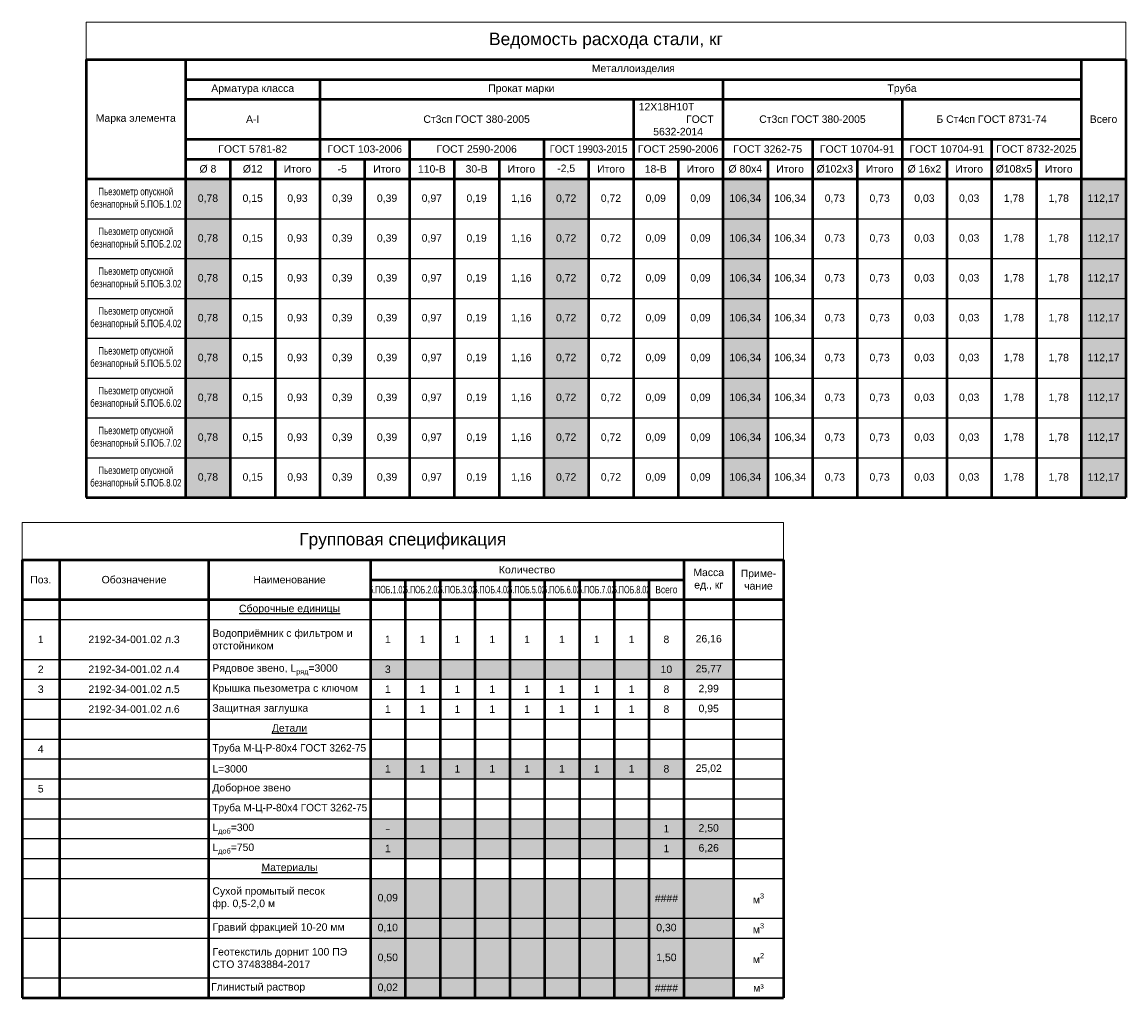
# Model space of a CAD drawing. Header units: millimetres. Extents: x 18801 to 22305, y 7709 to 10544.
# Tile 14 of 14: x 21861 to 22305, y 10012 to 10404. Entities that reach past the tile are written whole.
import ezdxf

# ---------------------------------------------------------------- set-up
doc = ezdxf.new("R2010")
doc.units = ezdxf.units.MM
doc.layers.add('ГТО-2 Таблицы', color=9, linetype='Continuous', lineweight=25)
doc.layers.add('Таблицы', color=7, linetype='Continuous', lineweight=25)
doc.styles.add('ГТО-2', font='arial.ttf')

# ---------------------------------------------------------------- blocks, each defined once
blk = doc.blocks.new('*T61')
at = {"layer": 'Defpoints', "color": 8, "linetype": 'ByBlock', "lineweight": 0, "transparency": 16777216}
for p, q in [((0, 0), (306, 0)), ((0, 0), (0, -15)), ((306, 0), (306, -15))]:
    blk.add_line(p, q, dxfattribs=at)
at = {"layer": 'Таблицы', "color": 0, "linetype": 'ByBlock', "lineweight": 50, "transparency": 16777216}
for p, q in [((0, -15), (306, -15)), ((0, -15), (0, -191)), ((15, -15), (15, -191)), ((75, -15), (75, -191)), ((140, -15), (140, -191)), ((266, -15), (266, -191)), ((286, -15), (286, -191)), ((306, -15), (306, -191)), ((140, -23), (266, -23)), ((154, -23), (154, -191)), ((168, -23), (168, -191)), ((182, -23), (182, -191)), ((196, -23), (196, -191)), ((210, -23), (210, -191)), ((224, -23), (224, -191)), ((238, -23), (238, -191)), ((252, -23), (252, -191)), ((0, -31), (306, -31)), ((0, -191), (306, -191))]:
    blk.add_line(p, q, dxfattribs=at)
at = {"layer": 'Таблицы', "color": 0, "linetype": 'ByBlock', "lineweight": -2, "transparency": 16777216}
for p, q in [((0, -39), (306, -39)), ((0, -55), (306, -55)), ((0, -63), (75, -63)), ((140, -63), (266, -63)), ((286, -63), (306, -63)), ((0, -71), (306, -71)), ((0, -79), (75, -79)), ((140, -79), (266, -79)), ((286, -79), (306, -79)), ((0, -87), (306, -87)), ((0, -95), (306, -95)), ((0, -103), (306, -103)), ((0, -111), (306, -111)), ((0, -119), (306, -119)), ((0, -127), (306, -127)), ((0, -135), (306, -135)), ((0, -143), (306, -143)), ((252, -159), (266, -159)), ((75, -167), (266, -167)), ((286, -167), (306, -167)), ((75, -183), (266, -183)), ((286, -183), (306, -183))]:
    blk.add_line(p, q, dxfattribs=at)
at = {"layer": 'Таблицы', "color": 0, "linetype": 'ByBlock', "transparency": 16777216}
for p, q in [((75, -63), (140, -63)), ((266, -63), (286, -63)), ((75, -79), (140, -79)), ((266, -79), (286, -79))]:
    blk.add_line(p, q, dxfattribs=at)
at = {"layer": 'Таблицы', "color": 0, "linetype": 'ByBlock', "lineweight": 25, "transparency": 16777216}
for p, q in [((0, -159), (252, -159)), ((266, -159), (306, -159)), ((0, -167), (75, -167)), ((266, -167), (286, -167)), ((0, -183), (75, -183)), ((266, -183), (286, -183))]:
    blk.add_line(p, q, dxfattribs=at)
at = {"layer": 'Таблицы', "color": 9, "true_color": 0xc7c8ca, "transparency": 16777216}
for points in [[(140, -55), (140, -63), (154, -55), (154, -63)], [(154, -55), (154, -63), (168, -55), (168, -63)], [(168, -55), (168, -63), (182, -55), (182, -63)], [(182, -55), (182, -63), (196, -55), (196, -63)], [(196, -55), (196, -63), (210, -55), (210, -63)], [(210, -55), (210, -63), (224, -55), (224, -63)], [(224, -55), (224, -63), (238, -55), (238, -63)], [(238, -55), (238, -63), (252, -55), (252, -63)], [(252, -55), (252, -63), (266, -55), (266, -63)], [(266, -55), (266, -63), (286, -55), (286, -63)], [(140, -95), (140, -103), (154, -95), (154, -103)], [(154, -95), (154, -103), (168, -95), (168, -103)], [(168, -95), (168, -103), (182, -95), (182, -103)], [(182, -95), (182, -103), (196, -95), (196, -103)], [(196, -95), (196, -103), (210, -95), (210, -103)], [(210, -95), (210, -103), (224, -95), (224, -103)], [(224, -95), (224, -103), (238, -95), (238, -103)], [(238, -95), (238, -103), (252, -95), (252, -103)], [(252, -95), (252, -103), (266, -95), (266, -103)], [(140, -119), (140, -127), (154, -119), (154, -127)], [(154, -119), (154, -127), (168, -119), (168, -127)], [(168, -119), (168, -127), (182, -119), (182, -127)], [(182, -119), (182, -127), (196, -119), (196, -127)], [(196, -119), (196, -127), (210, -119), (210, -127)], [(210, -119), (210, -127), (224, -119), (224, -127)], [(224, -119), (224, -127), (238, -119), (238, -127)], [(238, -119), (238, -127), (252, -119), (252, -127)], [(252, -119), (252, -127), (266, -119), (266, -127)], [(266, -119), (266, -127), (286, -119), (286, -127)], [(140, -127), (140, -135), (154, -127), (154, -135)], [(154, -127), (154, -135), (168, -127), (168, -135)], [(168, -127), (168, -135), (182, -127), (182, -135)], [(182, -127), (182, -135), (196, -127), (196, -135)], [(196, -127), (196, -135), (210, -127), (210, -135)], [(210, -127), (210, -135), (224, -127), (224, -135)], [(224, -127), (224, -135), (238, -127), (238, -135)], [(238, -127), (238, -135), (252, -127), (252, -135)], [(252, -127), (252, -135), (266, -127), (266, -135)], [(266, -127), (266, -135), (286, -127), (286, -135)], [(140, -143), (140, -159), (154, -143), (154, -159)], [(154, -143), (154, -159), (168, -143), (168, -159)], [(168, -143), (168, -159), (182, -143), (182, -159)], [(182, -143), (182, -159), (196, -143), (196, -159)], [(196, -143), (196, -159), (210, -143), (210, -159)], [(210, -143), (210, -159), (224, -143), (224, -159)], [(224, -143), (224, -159), (238, -143), (238, -159)], [(238, -143), (238, -159), (252, -143), (252, -159)], [(252, -143), (252, -159), (266, -143), (266, -159)], [(266, -143), (266, -159), (286, -143), (286, -159)], [(140, -159), (140, -167), (154, -159), (154, -167)], [(154, -159), (154, -167), (168, -159), (168, -167)], [(168, -159), (168, -167), (182, -159), (182, -167)], [(182, -159), (182, -167), (196, -159), (196, -167)], [(196, -159), (196, -167), (210, -159), (210, -167)], [(210, -159), (210, -167), (224, -159), (224, -167)], [(224, -159), (224, -167), (238, -159), (238, -167)], [(238, -159), (238, -167), (252, -159), (252, -167)], [(252, -159), (252, -167), (266, -159), (266, -167)], [(266, -159), (266, -167), (286, -159), (286, -167)], [(140, -167), (140, -183), (154, -167), (154, -183)], [(154, -167), (154, -183), (168, -167), (168, -183)], [(168, -167), (168, -183), (182, -167), (182, -183)], [(182, -167), (182, -183), (196, -167), (196, -183)], [(196, -167), (196, -183), (210, -167), (210, -183)], [(210, -167), (210, -183), (224, -167), (224, -183)], [(224, -167), (224, -183), (238, -167), (238, -183)], [(238, -167), (238, -183), (252, -167), (252, -183)], [(252, -167), (252, -183), (266, -167), (266, -183)], [(266, -167), (266, -183), (286, -167), (286, -183)], [(140, -183), (140, -191), (154, -183), (154, -191)], [(154, -183), (154, -191), (168, -183), (168, -191)], [(168, -183), (168, -191), (182, -183), (182, -191)], [(182, -183), (182, -191), (196, -183), (196, -191)], [(196, -183), (196, -191), (210, -183), (210, -191)], [(210, -183), (210, -191), (224, -183), (224, -191)], [(224, -183), (224, -191), (238, -183), (238, -191)], [(238, -183), (238, -191), (252, -183), (252, -191)], [(252, -183), (252, -191), (266, -183), (266, -191)], [(266, -183), (266, -191), (286, -183), (286, -191)]]:
    blk.add_solid(points, dxfattribs=at)
at = {"layer": 'Таблицы', "color": 0, "transparency": 16777216, "style": 'ГТО-2'}
for s, insert, char_height, width, attachment_point in [('Групповая спецификация', (153, -7.5), 5, 303, 5), ('Количество', (203, -19), 3, 124, 5), ('Поз.', (7.5, -23), 3, 12, 5), ('Обозначение', (45, -23), 3, 57, 5), ('Наименование', (107.5, -23), 3, 62, 5), ('Масса\\Pед., кг', (276, -23), 3, 17, 5), ('Приме-\\Pчание', (296, -23), 3, 17, 5), ('{\\W0.55;5.ПОБ.1.02}', (147, -27), 3, 12, 5), ('{\\W0.55;5.ПОБ.2.02}', (161, -27), 3, 12, 5), ('{\\W0.55;5.ПОБ.3.02}', (175, -27), 3, 12, 5), ('{\\W0.55;5.ПОБ.4.02}', (189, -27), 3, 12, 5), ('{\\W0.55;5.ПОБ.5.02}', (203, -27), 3, 12, 5), ('{\\W0.55;5.ПОБ.6.02}', (217, -27), 3, 12, 5), ('{\\W0.55;5.ПОБ.7.02}', (231, -27), 3, 12, 5), ('{\\W0.55;5.ПОБ.8.02}', (245, -27), 3, 12, 5), ('{\\W0.8;Всего}', (259, -27), 3, 12, 5), ('{\\LСборочные единицы}', (107.5, -35), 3, 62, 5), ('Водоприёмник с фильтром и отстойником', (76.5, -47), 3, 62, 4), ('1', (7.5, -47), 3, 12, 5), ('2192-34-001.02 л.3', (45, -47), 3, 57, 5), ('1', (147, -47), 3, 11, 5), ('1', (161, -47), 3, 11, 5), ('1', (175, -47), 3, 11, 5), ('1', (189, -47), 3, 11, 5), ('1', (203, -47), 3, 11, 5), ('1', (217, -47), 3, 11, 5), ('1', (231, -47), 3, 11, 5), ('1', (245, -47), 3, 11, 5), ('8', (259, -47), 3, 11, 5), ('26,16', (276, -47), 3, 17, 5), ('2', (7.5, -59), 3, 12, 5), ('2192-34-001.02 л.4', (45, -59), 3, 57, 5), ('\\A1;Рядовое звено, L{\\H0.7x;\\S^ ряд;}=3000', (76.5, -59), 3, 62, 4), ('3', (147, -59), 3, 11, 5), ('10', (259, -59), 3, 11, 5), ('25,77', (276, -59), 3, 17, 5), ('3', (7.5, -67), 3, 12, 5), ('2192-34-001.02 л.5', (45, -67), 3, 57, 5), ('{\\C256;Крышка пьезометра с ключом }', (76.5, -67), 3, 62, 4), ('1', (147, -67), 3, 11, 5), ('1', (161, -67), 3, 11, 5), ('1', (175, -67), 3, 11, 5), ('1', (189, -67), 3, 11, 5), ('1', (203, -67), 3, 11, 5), ('1', (217, -67), 3, 11, 5), ('1', (231, -67), 3, 11, 5), ('1', (245, -67), 3, 11, 5), ('8', (259, -67), 3, 11, 5), ('2,99', (276, -67), 3, 17, 5), ('2192-34-001.02 л.6', (45, -75), 3, 57, 5), ('Защитная заглушка', (76.5, -75), 3, 62, 4), ('1', (147, -75), 3, 11, 5), ('1', (161, -75), 3, 11, 5), ('1', (175, -75), 3, 11, 5), ('1', (189, -75), 3, 11, 5), ('1', (203, -75), 3, 11, 5), ('1', (217, -75), 3, 11, 5), ('1', (231, -75), 3, 11, 5), ('1', (245, -75), 3, 11, 5), ('8', (259, -75), 3, 11, 5), ('0,95', (276, -75), 3, 17, 5), ('{\\LДетали}', (107.5, -83), 3, 62, 5), ('4', (7.5, -91), 3, 12, 5), ('{\\W0.96;Труба М-Ц-Р-80х4 ГОСТ 3262-75}', (76.5, -91), 3, 62, 4), ('L=3000  ', (76.5, -99), 3, 62, 4), ('1', (147, -99), 3, 11, 5), ('1', (161, -99), 3, 11, 5), ('1', (175, -99), 3, 11, 5), ('1', (189, -99), 3, 11, 5), ('1', (203, -99), 3, 11, 5), ('1', (217, -99), 3, 11, 5), ('1', (231, -99), 3, 11, 5), ('1', (245, -99), 3, 11, 5), ('8', (259, -99), 3, 11, 5), ('25,02', (276, -99), 3, 17, 5), ('5', (7.5, -107), 3, 12, 5), ('Доборное звено', (76.5, -107), 3, 62, 4), ('{\\W0.967;Труба М-Ц-Р-80х4 ГОСТ 3262-75}', (76.5, -115), 3, 62, 4), ('\\A1;L{\\H0.7x;\\S^ доб;\\H1.42857x;=300}', (76.5, -123), 3, 62, 4), ('{\\fISOCPEUR|b0|i0|c204|p34;-}', (147, -123), 3, 11, 5), ('1', (259, -123), 3, 11, 5), ('2,50', (276, -123), 3, 18, 5), ('\\A1;L{\\H0.7x;\\S^ доб;\\H1.42857x;=750}', (76.5, -131), 3, 62, 4), ('1', (147, -131), 3, 11, 5), ('1', (259, -131), 3, 11, 5), ('6,26', (276, -131), 3, 18, 5), ('{\\LМатериалы}', (107.5, -139), 3, 62, 5), ('Сухой промытый песок фр.\\~0,5-2,0 м', (76.5, -151), 3, 62, 4), ('0,09', (147, -151), 3, 12, 5), ('####', (259, -151), 3, 12, 5), ('\\A1;м{\\H0.7x;\\S3^ ;}', (296, -151), 3, 17, 5), ('Гравий фракцией 10-20 мм', (76.5, -163), 3, 62, 4), ('0,10', (147, -163), 3, 12, 5), ('0,30', (259, -163), 3, 12, 5), ('\\A1;м{\\H0.7x;\\S3^ ;}', (296, -163), 3, 17, 5), ('Геотекстиль дорнит 100 ПЭ {\\W0.7;  }СТО 37483884-2017', (76.5, -175), 3, 62, 4), ('\\A1;м{\\H0.7x;\\S2^ ;}', (296, -175), 3, 17, 5), ('0,50', (147, -175), 3, 12, 5), ('1,50', (259, -175), 3, 12, 5), ('Глинистый раствор ', (76, -187), 3, 63, 4), ('0,02 ', (147, -187), 3, 12, 5), ('####', (259, -187), 3, 12, 5), ('м³', (296, -187), 3, 17, 5)]:
    blk.add_mtext(s, dxfattribs=dict(at, insert=insert, char_height=char_height, width=width, attachment_point=attachment_point))
blk = doc.blocks.new('*T62')
at = {"layer": 'Defpoints', "color": 8, "linetype": 'ByBlock', "lineweight": 0, "transparency": 16777216}
for p, q in [((0, 0), (418, 0)), ((0, 0), (0, -15)), ((418, 0), (418, -15))]:
    blk.add_line(p, q, dxfattribs=at)
at = {"layer": 'ГТО-2 Таблицы', "color": 0, "linetype": 'ByBlock', "lineweight": 50, "transparency": 16777216}
for p, q in [((0, -15), (418, -15)), ((0, -15), (0, -191)), ((40, -15), (40, -191)), ((400, -15), (400, -191)), ((418, -15), (418, -191)), ((40, -23), (400, -23)), ((94, -23), (94, -191)), ((256, -23), (256, -191)), ((40, -31), (400, -31)), ((220, -31), (220, -191)), ((328, -31), (328, -191)), ((40, -47), (400, -47)), ((130, -47), (130, -191)), ((184, -47), (184, -191)), ((292, -47), (292, -191)), ((364, -47), (364, -191)), ((40, -55), (400, -55)), ((58, -55), (58, -191)), ((76, -55), (76, -191)), ((112, -55), (112, -191)), ((148, -55), (148, -191)), ((166, -55), (166, -191)), ((202, -55), (202, -191)), ((238, -55), (238, -191)), ((274, -55), (274, -191)), ((310, -55), (310, -191)), ((346, -55), (346, -191)), ((382, -55), (382, -191)), ((0, -63), (418, -63)), ((0, -191), (418, -191))]:
    blk.add_line(p, q, dxfattribs=at)
at = {"layer": 'ГТО-2 Таблицы', "color": 0, "linetype": 'ByBlock', "lineweight": 25, "transparency": 16777216}
for p, q in [((0, -79), (166, -79)), ((184, -79), (418, -79)), ((0, -95), (166, -95)), ((184, -95), (418, -95)), ((0, -111), (166, -111)), ((184, -111), (418, -111)), ((0, -127), (166, -127)), ((184, -127), (418, -127)), ((0, -143), (166, -143)), ((184, -143), (418, -143)), ((0, -159), (166, -159)), ((184, -159), (418, -159)), ((0, -175), (166, -175)), ((184, -175), (418, -175))]:
    blk.add_line(p, q, dxfattribs=at)
at = {"layer": 'ГТО-2 Таблицы', "color": 0, "linetype": 'ByBlock', "transparency": 16777216}
for p, q in [((166, -79), (184, -79)), ((166, -95), (184, -95)), ((166, -111), (184, -111)), ((166, -127), (184, -127)), ((166, -143), (184, -143)), ((166, -159), (184, -159)), ((166, -175), (184, -175))]:
    blk.add_line(p, q, dxfattribs=at)
at = {"layer": 'ГТО-2 Таблицы', "color": 40, "true_color": 0xf8d731, "transparency": 16777216}
for points in [[(40, -63), (40, -79), (58, -63), (58, -79)], [(184, -63), (184, -79), (202, -63), (202, -79)], [(256, -63), (256, -79), (274, -63), (274, -79)], [(400, -63), (400, -79), (418, -63), (418, -79)], [(40, -79), (40, -95), (58, -79), (58, -95)], [(184, -79), (184, -95), (202, -79), (202, -95)], [(256, -79), (256, -95), (274, -79), (274, -95)], [(400, -79), (400, -95), (418, -79), (418, -95)], [(40, -95), (40, -111), (58, -95), (58, -111)], [(184, -95), (184, -111), (202, -95), (202, -111)], [(256, -95), (256, -111), (274, -95), (274, -111)], [(400, -95), (400, -111), (418, -95), (418, -111)], [(40, -111), (40, -127), (58, -111), (58, -127)], [(184, -111), (184, -127), (202, -111), (202, -127)], [(256, -111), (256, -127), (274, -111), (274, -127)], [(400, -111), (400, -127), (418, -111), (418, -127)], [(40, -127), (40, -143), (58, -127), (58, -143)], [(184, -127), (184, -143), (202, -127), (202, -143)], [(256, -127), (256, -143), (274, -127), (274, -143)], [(400, -127), (400, -143), (418, -127), (418, -143)], [(40, -143), (40, -159), (58, -143), (58, -159)], [(184, -143), (184, -159), (202, -143), (202, -159)], [(256, -143), (256, -159), (274, -143), (274, -159)], [(400, -143), (400, -159), (418, -143), (418, -159)], [(40, -159), (40, -175), (58, -159), (58, -175)], [(184, -159), (184, -175), (202, -159), (202, -175)], [(256, -159), (256, -175), (274, -159), (274, -175)], [(400, -159), (400, -175), (418, -159), (418, -175)], [(40, -175), (40, -191), (58, -175), (58, -191)], [(184, -175), (184, -191), (202, -175), (202, -191)], [(256, -175), (256, -191), (274, -175), (274, -191)], [(400, -175), (400, -191), (418, -175), (418, -191)]]:
    blk.add_solid(points, dxfattribs=at)
at = {"layer": 'ГТО-2 Таблицы', "color": 0, "transparency": 16777216, "attachment_point": 5, "style": 'ГТО-2'}
for s, insert, char_height, width in [('{\\fArial|b0|i0|c204|p39;Ведомость расхода стали, кг }', (209, -7.5), 5, 415), ('Металлоизделия', (220, -19), 3, 357), ('Арматура класса', (67, -27), 3, 51), ('Прокат марки', (175, -27), 3, 159), ('Труба', (328, -27), 3, 141), ('12Х18Н10Т                         ГОСТ 5632-2014', (238, -39), 3, 33), ('Марка элемента', (20, -39), 3, 37), ('А-I', (67, -39), 3, 51), ('Ст3сп ГОСТ 380-2005', (157, -39), 3, 123), ('Ст3сп ГОСТ 380-2005', (292, -39), 3, 69), ('Б Ст4сп ГОСТ 8731-74', (364, -39), 3, 69), ('Всего', (409, -39), 3, 15), ('ГОСТ 5781-82', (67, -51), 3, 51), ('ГОСТ 103-2006', (112, -51), 3, 33), ('ГОСТ 2590-2006', (157, -51), 3, 51), ('{\\W0.9;ГОСТ 19903-2015}', (202, -51), 3, 33), ('ГОСТ 2590-2006', (238, -51), 3, 33), ('ГОСТ 3262-75', (274, -51), 3, 33), ('ГОСТ 10704-91', (310, -51), 3, 33), ('ГОСТ 10704-91', (346, -51), 3, 33), ('ГОСТ 8732-2025', (382, -51), 3, 33), ('%%C 8', (49, -59), 3, 15), ('%%C12', (67, -59), 3, 15), ('Итого', (85, -59), 3, 15), ('-5', (103, -59), 3, 15), ('Итого', (121, -59), 3, 15), ('110-B', (139, -59), 3, 15), ('30-B', (157, -59), 3, 15), ('Итого', (175, -59), 3, 15), ('-2,5', (193, -59), 3, 15), ('Итого', (211, -59), 3, 15), ('18-B', (229, -59), 3, 15), ('Итого', (247, -59), 3, 15), ('%%C 80х4', (265, -59), 3, 15), ('Итого', (283, -59), 3, 15), ('%%C102x3', (301, -59), 3, 15), ('Итого', (319, -59), 3, 15), ('%%C 16х2', (337, -59), 3, 15), ('Итого', (355, -59), 3, 15), ('%%C108х5', (373, -59), 3, 15), ('Итого', (391, -59), 3, 15), ('{\\W0.75;Пьезометр опускной безнапорный 5.ПОБ.1.02}', (20, -71), 3, 37), ('0,78', (49, -71), 3, 15), ('0,15', (67, -71), 3, 15), ('0,93', (85, -71), 3, 15), ('0,39', (103, -71), 3, 15), ('0,39', (121, -71), 3, 15), ('0,97', (139, -71), 3, 15), ('0,19', (157, -71), 3, 15), ('1,16', (175, -71), 3, 15), ('0,72', (193, -71), 3, 15), ('0,72', (211, -71), 3, 15), ('0,09', (229, -71), 3, 15), ('0,09', (247, -71), 3, 15), ('106,34', (265, -71), 3, 15), ('106,34', (283, -71), 3, 15), ('0,73', (301, -71), 3, 15), ('0,73', (319, -71), 3, 15), ('0,03', (337, -71), 3, 15), ('0,03', (355, -71), 3, 15), ('1,78', (373, -71), 3, 15), ('1,78', (391, -71), 3, 15), ('112,17', (409, -71), 3, 15), ('{\\W0.75;Пьезометр опускной безнапорный 5.ПОБ.2.02}', (20, -87), 3, 37), ('0,78', (49, -87), 3, 15), ('0,15', (67, -87), 3, 15), ('0,93', (85, -87), 3, 15), ('0,39', (103, -87), 3, 15), ('0,39', (121, -87), 3, 15), ('0,97', (139, -87), 3, 15), ('0,19', (157, -87), 3, 15), ('1,16', (175, -87), 3, 15), ('0,72', (193, -87), 3, 15), ('0,72', (211, -87), 3, 15), ('0,09', (229, -87), 3, 15), ('0,09', (247, -87), 3, 15), ('106,34', (265, -87), 3, 15), ('106,34', (283, -87), 3, 15), ('0,73', (301, -87), 3, 15), ('0,73', (319, -87), 3, 15), ('0,03', (337, -87), 3, 15), ('0,03', (355, -87), 3, 15), ('1,78', (373, -87), 3, 15), ('1,78', (391, -87), 3, 15), ('112,17', (409, -87), 3, 15), ('{\\W0.75;Пьезометр опускной безнапорный 5.ПОБ.3.02}', (20, -103), 3, 37), ('0,78', (49, -103), 3, 15), ('0,15', (67, -103), 3, 15), ('0,93', (85, -103), 3, 15), ('0,39', (103, -103), 3, 15), ('0,39', (121, -103), 3, 15), ('0,97', (139, -103), 3, 15), ('0,19', (157, -103), 3, 15), ('1,16', (175, -103), 3, 15), ('0,72', (193, -103), 3, 15), ('0,72', (211, -103), 3, 15), ('0,09', (229, -103), 3, 15), ('0,09', (247, -103), 3, 15), ('106,34', (265, -103), 3, 15), ('106,34', (283, -103), 3, 15), ('0,73', (301, -103), 3, 15), ('0,73', (319, -103), 3, 15), ('0,03', (337, -103), 3, 15), ('0,03', (355, -103), 3, 15), ('1,78', (373, -103), 3, 15), ('1,78', (391, -103), 3, 15), ('112,17', (409, -103), 3, 15), ('{\\W0.75;Пьезометр опускной безнапорный 5.ПОБ.4.02}', (20, -119), 3, 37), ('0,78', (49, -119), 3, 15), ('0,15', (67, -119), 3, 15), ('0,93', (85, -119), 3, 15), ('0,39', (103, -119), 3, 15), ('0,39', (121, -119), 3, 15), ('0,97', (139, -119), 3, 15), ('0,19', (157, -119), 3, 15), ('1,16', (175, -119), 3, 15), ('0,72', (193, -119), 3, 15), ('0,72', (211, -119), 3, 15), ('0,09', (229, -119), 3, 15), ('0,09', (247, -119), 3, 15), ('106,34', (265, -119), 3, 15), ('106,34', (283, -119), 3, 15), ('0,73', (301, -119), 3, 15), ('0,73', (319, -119), 3, 15), ('0,03', (337, -119), 3, 15), ('0,03', (355, -119), 3, 15), ('1,78', (373, -119), 3, 15), ('1,78', (391, -119), 3, 15), ('112,17', (409, -119), 3, 15), ('{\\W0.75;Пьезометр опускной безнапорный 5.ПОБ.5.02}', (20, -135), 3, 37), ('0,78', (49, -135), 3, 15), ('0,15', (67, -135), 3, 15), ('0,93', (85, -135), 3, 15), ('0,39', (103, -135), 3, 15), ('0,39', (121, -135), 3, 15), ('0,97', (139, -135), 3, 15), ('0,19', (157, -135), 3, 15), ('1,16', (175, -135), 3, 15), ('0,72', (193, -135), 3, 15), ('0,72', (211, -135), 3, 15), ('0,09', (229, -135), 3, 15), ('0,09', (247, -135), 3, 15), ('106,34', (265, -135), 3, 15), ('106,34', (283, -135), 3, 15), ('0,73', (301, -135), 3, 15), ('0,73', (319, -135), 3, 15), ('0,03', (337, -135), 3, 15), ('0,03', (355, -135), 3, 15), ('1,78', (373, -135), 3, 15), ('1,78', (391, -135), 3, 15), ('112,17', (409, -135), 3, 15), ('{\\W0.75;Пьезометр опускной безнапорный 5.ПОБ.6.02}', (20, -151), 3, 37), ('0,78', (49, -151), 3, 15), ('0,15', (67, -151), 3, 15), ('0,93', (85, -151), 3, 15), ('0,39', (103, -151), 3, 15), ('0,39', (121, -151), 3, 15), ('0,97', (139, -151), 3, 15), ('0,19', (157, -151), 3, 15), ('1,16', (175, -151), 3, 15), ('0,72', (193, -151), 3, 15), ('0,72', (211, -151), 3, 15), ('0,09', (229, -151), 3, 15), ('0,09', (247, -151), 3, 15), ('106,34', (265, -151), 3, 15), ('106,34', (283, -151), 3, 15), ('0,73', (301, -151), 3, 15), ('0,73', (319, -151), 3, 15), ('0,03', (337, -151), 3, 15), ('0,03', (355, -151), 3, 15), ('1,78', (373, -151), 3, 15), ('1,78', (391, -151), 3, 15), ('112,17', (409, -151), 3, 15), ('{\\W0.75;Пьезометр опускной безнапорный 5.ПОБ.7.02}', (20, -167), 3, 37), ('0,78', (49, -167), 3, 15), ('0,15', (67, -167), 3, 15), ('0,93', (85, -167), 3, 15), ('0,39', (103, -167), 3, 15), ('0,39', (121, -167), 3, 15), ('0,97', (139, -167), 3, 15), ('0,19', (157, -167), 3, 15), ('1,16', (175, -167), 3, 15), ('0,72', (193, -167), 3, 15), ('0,72', (211, -167), 3, 15), ('0,09', (229, -167), 3, 15), ('0,09', (247, -167), 3, 15), ('106,34', (265, -167), 3, 15), ('106,34', (283, -167), 3, 15), ('0,73', (301, -167), 3, 15), ('0,73', (319, -167), 3, 15), ('0,03', (337, -167), 3, 15), ('0,03', (355, -167), 3, 15), ('1,78', (373, -167), 3, 15), ('1,78', (391, -167), 3, 15), ('112,17', (409, -167), 3, 15), ('{\\W0.75;Пьезометр опускной безнапорный 5.ПОБ.8.02}', (20, -183), 3, 37), ('0,78', (49, -183), 3, 15), ('0,15', (67, -183), 3, 15), ('0,93', (85, -183), 3, 15), ('0,39', (103, -183), 3, 15), ('0,39', (121, -183), 3, 15), ('0,97', (139, -183), 3, 15), ('0,19', (157, -183), 3, 15), ('1,16', (175, -183), 3, 15), ('0,72', (193, -183), 3, 15), ('0,72', (211, -183), 3, 15), ('0,09', (229, -183), 3, 15), ('0,09', (247, -183), 3, 15), ('106,34', (265, -183), 3, 15), ('106,34', (283, -183), 3, 15), ('0,73', (301, -183), 3, 15), ('0,73', (319, -183), 3, 15), ('0,03', (337, -183), 3, 15), ('0,03', (355, -183), 3, 15), ('1,78', (373, -183), 3, 15), ('1,78', (391, -183), 3, 15), ('112,17', (409, -183), 3, 15)]:
    blk.add_mtext(s, dxfattribs=dict(at, insert=insert, char_height=char_height, width=width))

msp = doc.modelspace()

# ---------------------------------------------------------------- block references
for name, p in [('*T62', (21886.567, 10404.038)), ('*T61', (21860.859, 10203.06))]:
    msp.add_blockref(name, p)

doc.saveas('drawing.dxf')
